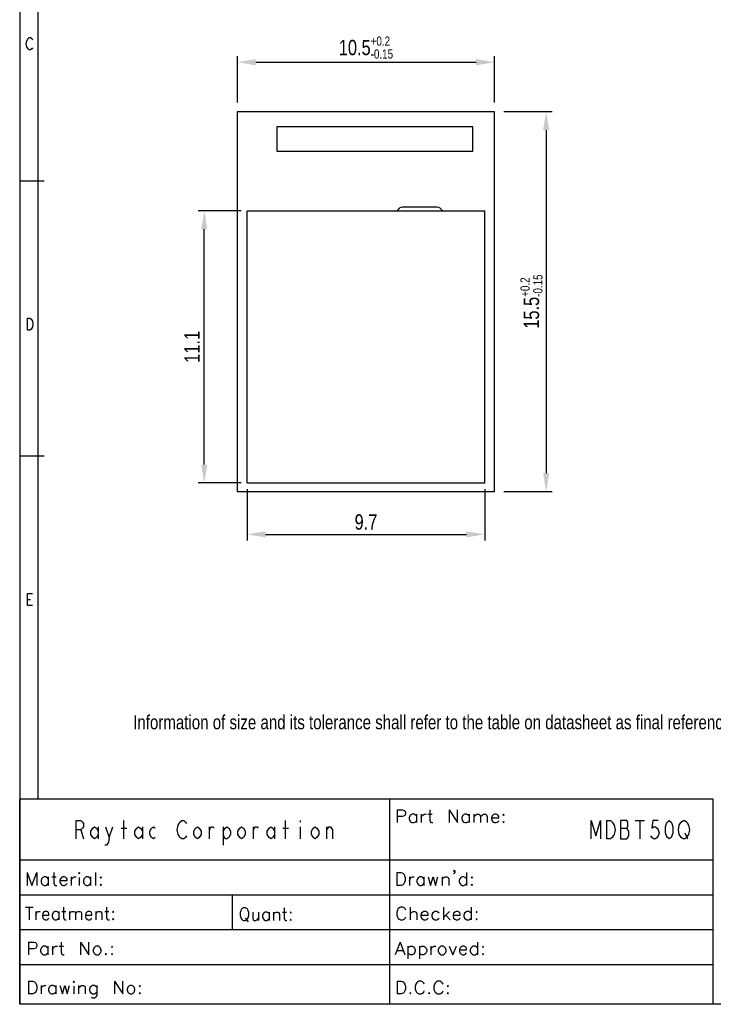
# Model space of a CAD drawing. Extents: x 0 to 189, y 4 to 276.
# Tile 1 of 6: x 0 to 113, y 4 to 164. Entities that reach past the tile are written whole.
import ezdxf

# ---------------------------------------------------------------- set-up
doc = ezdxf.new("R2010")
doc.units = 0
doc.header["$LTSCALE"] = 19.36
doc.header["$PDMODE"] = 3
doc.header["$PDSIZE"] = 8
doc.layers.get('0').update_dxf_attribs({"linetype": 'CONTINUOUS'})
doc.layers.get('Defpoints').update_dxf_attribs({"linetype": 'CONTINUOUS'})
doc.styles.get("Standard").update_dxf_attribs({"font": 'txt', "width": 0.8})
doc.dimstyles.new('DIMSTYLE_1', dxfattribs={"dimtxt": 2.5, "dimasz": 3, "dimexe": 1, "dimexo": 1.5, "dimgap": 0.65, "dimtad": 1, "dimlfac": 0.25, "dimdsep": 46, "dimtxsty": 'Standard', "dimblk": '_ARROW_FILLED', "dimcen": 0.09, "dimadec": 0, "dimazin": 0, "dimtol": 1, "dimtp": 0.2, "dimtm": 0.15, "dimtfac": 0.6, "dimtofl": 0, "dimtmove": 0, "dimatfit": 3, "dimldrblk": '_ARROW_FILLED', "dimfxl": 0, "dimtolj": 1, "dimarcsym": 0})
doc.dimstyles.new('DIMSTYLE_2', dxfattribs={"dimtxt": 2.5, "dimasz": 3, "dimexe": 1, "dimexo": 1, "dimgap": 0.75, "dimtad": 1, "dimlfac": 0.25, "dimdsep": 46, "dimtxsty": 'Standard', "dimblk": '_FILLED', "dimcen": 0.09, "dimazin": 2, "dimtp": 0.2, "dimtm": 0.15, "dimtfac": 0.6, "dimtofl": 0, "dimtmove": 0, "dimatfit": 3, "dimldrblk": '_FILLED', "dimfxl": 0, "dimtolj": 1, "dimarcsym": 0})

# ---------------------------------------------------------------- blocks, each defined once
blk = doc.blocks.new('_FILLED')
at = {"color": 0, "linetype": 'ByBlock'}
blk.add_solid([(0, 0), (-1, 0.167), (-1, -0.167)], dxfattribs=at)
blk = doc.blocks.new('*D2')
at = {"color": 0, "lineweight": -2}
for p, q in [((36.15, 133.17), (29.15, 133.17)), ((30.15, 91.77), (30.15, 130.17)), ((36.15, 88.77), (29.15, 88.77))]:
    blk.add_line(p, q, dxfattribs=at)
at = {"layer": 'Defpoints', "color": 0}
for p in [(30.15, 133.17), (37.15, 133.17), (37.15, 88.77)]:
    blk.add_point(p, dxfattribs=at)
at = {"color": 0, "lineweight": -2, "xscale": 3, "yscale": 3, "zscale": 3}
for p, rotation in [((30.15, 133.17), 90), ((30.15, 88.77), 270)]:
    blk.add_blockref('_FILLED', p, dxfattribs=dict(at, rotation=rotation))
at = {"color": 0, "insert": (28.15, 110.97), "char_height": 2.5, "attachment_point": 5, "rotation": 90}
blk.add_mtext('\\A1;11.1', dxfattribs=at)
blk = doc.blocks.new('*D3')
at = {"color": 0, "lineweight": -2}
for p, q in [((37.15, 87.77), (37.15, 79.37)), ((75.95, 87.77), (75.95, 79.37)), ((40.15, 80.37), (72.95, 80.37))]:
    blk.add_line(p, q, dxfattribs=at)
at = {"layer": 'Defpoints', "color": 0}
for p in [(37.15, 88.77), (75.95, 88.77), (75.95, 80.37)]:
    blk.add_point(p, dxfattribs=at)
at = {"color": 0, "lineweight": -2, "xscale": 3, "yscale": 3, "zscale": 3, "rotation": 180}
blk.add_blockref('_FILLED', (37.15, 80.37), dxfattribs=at)
at = {"color": 0, "lineweight": -2, "xscale": 3, "yscale": 3, "zscale": 3}
blk.add_blockref('_FILLED', (75.95, 80.37), dxfattribs=at)
at = {"color": 0, "insert": (56.55, 82.37), "char_height": 2.5, "attachment_point": 5}
blk.add_mtext('\\A1;9.7', dxfattribs=at)
blk = doc.blocks.new('_ARROW_FILLED')
at = {"color": 0, "linetype": 'ByBlock'}
blk.add_solid([(0, 0), (-1, 0.167), (-1, -0.167)], dxfattribs=at)
blk = doc.blocks.new('*D5')
at = {"color": 0, "lineweight": -2}
for p, q in [((35.55, 150.87), (35.55, 158.44)), ((77.55, 150.87), (77.55, 158.44)), ((38.55, 157.44), (74.55, 157.44))]:
    blk.add_line(p, q, dxfattribs=at)
at = {"layer": 'Defpoints', "color": 0}
for p in [(77.55, 157.44), (35.55, 149.37), (77.55, 149.37)]:
    blk.add_point(p, dxfattribs=at)
at = {"color": 0, "lineweight": -2, "xscale": 3, "yscale": 3, "zscale": 3, "rotation": 180}
blk.add_blockref('_ARROW_FILLED', (35.55, 157.44), dxfattribs=at)
at = {"color": 0, "lineweight": -2, "xscale": 3, "yscale": 3, "zscale": 3}
blk.add_blockref('_ARROW_FILLED', (77.55, 157.44), dxfattribs=at)
at = {"color": 0, "insert": (56.55, 159.84), "char_height": 2.5, "attachment_point": 5}
blk.add_mtext('\\A1;10.5{\\H0.6x;\\S+0.2^ -0.15;}', dxfattribs=at)
blk = doc.blocks.new('*D8')
at = {"color": 0, "lineweight": -2}
for p, q in [((79.05, 149.37), (86.98, 149.37)), ((85.98, 146.37), (85.98, 90.37)), ((79.05, 87.37), (86.98, 87.37))]:
    blk.add_line(p, q, dxfattribs=at)
at = {"layer": 'Defpoints', "color": 0}
for p in [(77.55, 149.37), (77.55, 87.37), (85.98, 87.37)]:
    blk.add_point(p, dxfattribs=at)
at = {"color": 0, "lineweight": -2, "xscale": 3, "yscale": 3, "zscale": 3}
for p, rotation in [((85.98, 149.37), 90), ((85.98, 87.37), 270)]:
    blk.add_blockref('_ARROW_FILLED', p, dxfattribs=dict(at, rotation=rotation))
at = {"color": 0, "insert": (83.58, 118.37), "char_height": 2.5, "attachment_point": 5, "rotation": 90}
blk.add_mtext('\\A1;15.5{\\H0.6x;\\S+0.2^ -0.15;}', dxfattribs=at)

msp = doc.modelspace()

# ---------------------------------------------------------------- linework, layer by layer
at = {"color": 0, "linetype": 'Continuous'}
for p, q in [((0, 275.551), (0, 3.653)), ((2.977, 272.574), (2.977, 37.144)), ((1.082, 160.463), (1.181, 160.957)), ((1.181, 160.957), (1.378, 161.287)), ((1.378, 161.287), (1.576, 161.452)), ((1.576, 161.452), (1.774, 161.452)), ((1.774, 161.452), (1.971, 161.287)), ((1.971, 161.287), (2.07, 161.122)), ((1.181, 159.969), (1.082, 160.463)), ((1.378, 159.639), (1.181, 159.969)), ((1.576, 159.474), (1.378, 159.639)), ((1.774, 159.474), (1.576, 159.474)), ((1.971, 159.639), (1.774, 159.474)), ((2.07, 159.804), (1.971, 159.639)), ((35.545, 149.369), (35.545, 87.369)), ((77.545, 149.369), (35.545, 149.369)), ((77.545, 87.369), (77.545, 149.369)), ((42.018, 146.902), (42.018, 142.902)), ((74.018, 146.902), (42.018, 146.902)), ((74.018, 142.902), (74.018, 146.902)), ((42.018, 142.902), (74.018, 142.902)), ((3.977, 138.012), (0, 138.012)), ((68.145, 133.769), (62.545, 133.769)), ((1.279, 113.699), (1.279, 115.676)), ((1.279, 115.676), (1.675, 115.676)), ((1.675, 115.676), (1.873, 115.511)), ((1.873, 115.511), (2.07, 115.182)), ((2.07, 114.193), (1.873, 113.864)), ((2.07, 115.182), (2.169, 114.688)), ((2.169, 114.688), (2.07, 114.193)), ((1.675, 113.699), (1.279, 113.699)), ((1.873, 113.864), (1.675, 113.699)), ((3.977, 93.158), (0, 93.158)), ((35.545, 87.369), (77.545, 87.369)), ((1.279, 68.749), (1.279, 70.726)), ((1.279, 70.726), (2.07, 70.726)), ((1.279, 69.737), (1.774, 69.737)), ((2.07, 68.749), (1.279, 68.749)), ((113.282, 37.133), (0.002, 37.133)), ((0.002, 3.653), (0.002, 37.133)), ((60.462, 3.653), (60.462, 37.133)), ((113.282, 3.653), (113.282, 37.133)), ((61.633, 35.388), (62.523, 35.388)), ((61.633, 35.388), (61.633, 33.311)), ((62.523, 35.388), (62.819, 35.288)), ((66.969, 35.388), (66.969, 33.707)), ((70.132, 35.388), (71.515, 33.311)), ((70.132, 35.388), (70.132, 33.311)), ((71.515, 33.311), (71.515, 35.388)), ((62.523, 34.298), (61.633, 34.298)), ((62.819, 34.398), (62.523, 34.298)), ((62.819, 35.288), (62.916, 35.189)), ((62.916, 34.497), (62.819, 34.398)), ((62.916, 35.189), (63.016, 34.992)), ((63.016, 34.694), (62.916, 34.497)), ((63.016, 34.992), (63.016, 34.694)), ((63.707, 34.398), (63.61, 34.102)), ((63.61, 34.102), (63.61, 33.903)), ((63.61, 33.903), (63.707, 33.607)), ((63.906, 34.597), (63.707, 34.398)), ((64.102, 34.694), (63.906, 34.597)), ((64.401, 34.694), (64.102, 34.694)), ((64.597, 34.597), (64.401, 34.694)), ((64.796, 34.398), (64.597, 34.597)), ((64.796, 34.694), (64.796, 33.311)), ((65.587, 34.694), (65.587, 33.311)), ((65.587, 34.102), (65.684, 34.398)), ((65.684, 34.398), (65.883, 34.597)), ((65.883, 34.597), (66.079, 34.694)), ((66.079, 34.694), (66.375, 34.694)), ((66.673, 34.694), (67.365, 34.694)), ((72.305, 34.398), (72.206, 34.102)), ((72.206, 34.102), (72.206, 33.903)), ((72.206, 33.903), (72.305, 33.607)), ((72.502, 34.597), (72.305, 34.398)), ((72.701, 34.694), (72.502, 34.597)), ((72.997, 34.694), (72.701, 34.694)), ((73.196, 34.597), (72.997, 34.694)), ((73.392, 34.398), (73.196, 34.597)), ((73.392, 34.694), (73.392, 33.311)), ((74.183, 34.694), (74.183, 33.311)), ((74.183, 34.298), (74.479, 34.597)), ((74.479, 34.597), (74.678, 34.694)), ((74.678, 34.694), (74.974, 34.694)), ((74.974, 34.694), (75.17, 34.597)), ((75.17, 34.597), (75.269, 34.298)), ((75.269, 34.298), (75.565, 34.597)), ((75.269, 34.298), (75.269, 33.311)), ((75.565, 34.597), (75.764, 34.694)), ((75.764, 34.694), (76.06, 34.694)), ((76.06, 34.694), (76.259, 34.597)), ((76.259, 34.597), (76.356, 34.298)), ((76.356, 34.298), (76.356, 33.311)), ((77.147, 34.398), (77.05, 34.102)), ((77.05, 34.102), (78.233, 34.102)), ((77.05, 34.102), (77.05, 33.903)), ((77.05, 33.903), (77.147, 33.607)), ((77.346, 34.597), (77.147, 34.398)), ((77.542, 34.694), (77.346, 34.597)), ((77.838, 34.694), (77.542, 34.694)), ((78.037, 34.597), (77.838, 34.694)), ((78.136, 34.497), (78.037, 34.597)), ((78.233, 34.298), (78.136, 34.497)), ((78.233, 34.102), (78.233, 34.298)), ((79.024, 34.694), (78.927, 34.597)), ((78.927, 34.597), (79.024, 34.497)), ((79.124, 34.597), (79.024, 34.694)), ((79.024, 34.497), (79.124, 34.597)), ((9.232, 30.648), (9.232, 33.648)), ((9.232, 33.648), (9.982, 33.648)), ((9.982, 32.148), (9.232, 32.148)), ((9.982, 33.648), (10.282, 33.398)), ((10.282, 32.398), (9.982, 32.148)), ((9.982, 32.148), (10.432, 30.648)), ((10.282, 33.398), (10.432, 33.148)), ((10.432, 32.648), (10.282, 32.398)), ((10.432, 33.148), (10.432, 32.648)), ((11.632, 31.898), (11.932, 32.398)), ((11.932, 32.398), (12.232, 32.648)), ((12.232, 32.648), (12.532, 32.398)), ((12.532, 32.398), (12.832, 31.898)), ((12.832, 32.648), (12.832, 30.648)), ((14.032, 32.648), (14.632, 30.898)), ((14.632, 30.898), (15.232, 32.648)), ((16.582, 32.398), (17.482, 32.398)), ((17.032, 30.648), (17.032, 33.648)), ((18.832, 31.898), (19.132, 32.398)), ((19.132, 32.398), (19.432, 32.648)), ((19.432, 32.648), (19.732, 32.398)), ((19.732, 32.398), (20.032, 31.898)), ((20.032, 32.648), (20.032, 30.648)), ((21.232, 31.898), (21.532, 32.398)), ((21.532, 32.398), (21.832, 32.648)), ((21.832, 32.648), (22.132, 32.398)), ((25.732, 32.148), (25.882, 32.898)), ((25.882, 31.398), (25.732, 32.148)), ((25.882, 32.898), (26.032, 33.148)), ((26.032, 33.148), (26.182, 33.398)), ((26.182, 33.398), (26.482, 33.648)), ((26.482, 33.648), (26.782, 33.648)), ((26.782, 33.648), (27.082, 33.398)), ((27.082, 33.398), (27.232, 33.148)), ((28.432, 31.898), (28.732, 32.398)), ((28.732, 32.398), (29.032, 32.648)), ((29.032, 32.648), (29.332, 32.398)), ((29.332, 32.398), (29.632, 31.898)), ((30.982, 30.648), (30.982, 32.648)), ((30.982, 32.148), (31.282, 32.648)), ((31.282, 32.648), (31.582, 32.648)), ((31.582, 32.648), (31.732, 32.398)), ((33.232, 32.648), (33.232, 29.648)), ((33.232, 31.898), (33.532, 32.398)), ((33.532, 32.398), (33.832, 32.648)), ((33.832, 32.648), (34.132, 32.398)), ((34.132, 32.398), (34.432, 31.898)), ((35.632, 31.898), (35.932, 32.398)), ((35.932, 32.398), (36.232, 32.648)), ((36.232, 32.648), (36.532, 32.398)), ((36.532, 32.398), (36.832, 31.898)), ((38.182, 30.648), (38.182, 32.648)), ((38.182, 32.148), (38.482, 32.648)), ((38.482, 32.648), (38.782, 32.648)), ((38.782, 32.648), (38.932, 32.398)), ((40.432, 31.898), (40.732, 32.398)), ((40.732, 32.398), (41.032, 32.648)), ((41.032, 32.648), (41.332, 32.398)), ((41.332, 32.398), (41.632, 31.898)), ((41.632, 32.648), (41.632, 30.648)), ((42.982, 32.398), (43.882, 32.398)), ((43.432, 30.648), (43.432, 33.648)), ((45.832, 33.648), (45.832, 33.398)), ((45.832, 32.648), (45.832, 30.648)), ((47.632, 31.898), (47.932, 32.398)), ((47.932, 32.398), (48.232, 32.648)), ((48.232, 32.648), (48.532, 32.398)), ((48.532, 32.398), (48.832, 31.898)), ((50.182, 30.648), (50.182, 32.648)), ((50.182, 32.148), (50.482, 32.648)), ((50.482, 32.648), (50.782, 32.648)), ((50.782, 32.648), (51.082, 32.148)), ((51.082, 32.148), (51.082, 30.648)), ((63.707, 33.607), (63.906, 33.411)), ((63.906, 33.411), (64.102, 33.311)), ((64.102, 33.311), (64.401, 33.311)), ((64.401, 33.311), (64.597, 33.411)), ((64.597, 33.411), (64.796, 33.607)), ((66.969, 33.707), (67.069, 33.411)), ((67.069, 33.411), (67.265, 33.311)), ((67.265, 33.311), (67.464, 33.311)), ((72.305, 33.607), (72.502, 33.411)), ((72.502, 33.411), (72.701, 33.311)), ((72.701, 33.311), (72.997, 33.311)), ((72.997, 33.311), (73.196, 33.411)), ((73.196, 33.411), (73.392, 33.607)), ((77.147, 33.607), (77.346, 33.411)), ((77.346, 33.411), (77.542, 33.311)), ((77.542, 33.311), (77.838, 33.311)), ((77.838, 33.311), (78.037, 33.411)), ((78.037, 33.411), (78.233, 33.607)), ((79.024, 33.508), (78.927, 33.411)), ((78.927, 33.411), (79.024, 33.311)), ((79.124, 33.411), (79.024, 33.508)), ((79.024, 33.311), (79.124, 33.411)), ((93.332, 30.648), (93.332, 33.648)), ((93.332, 33.648), (94.082, 31.148)), ((94.082, 31.148), (94.832, 33.648)), ((94.832, 33.648), (94.832, 30.648)), ((95.882, 33.648), (96.482, 33.648)), ((95.882, 30.648), (95.882, 33.648)), ((96.482, 33.648), (96.782, 33.398)), ((96.782, 33.398), (96.932, 33.148)), ((96.932, 33.148), (97.082, 32.898)), ((97.082, 32.898), (97.232, 32.148)), ((97.232, 32.148), (97.082, 31.398)), ((98.132, 33.648), (98.132, 30.648)), ((99.182, 33.648), (98.132, 33.648)), ((98.132, 32.398), (99.182, 32.398)), ((99.332, 33.398), (99.182, 33.648)), ((99.182, 32.398), (99.332, 32.648)), ((99.332, 32.148), (99.182, 32.398)), ((99.332, 32.648), (99.332, 33.398)), ((99.482, 31.898), (99.332, 32.148)), ((100.532, 33.648), (102.032, 33.648)), ((101.282, 33.648), (101.282, 30.648)), ((103.382, 33.648), (103.232, 32.398)), ((103.232, 32.398), (103.532, 32.648)), ((104.282, 33.648), (103.382, 33.648)), ((103.532, 32.648), (103.832, 32.648)), ((103.832, 32.648), (104.132, 32.398)), ((104.132, 32.398), (104.282, 32.148)), ((104.282, 32.148), (104.432, 31.648)), ((105.482, 32.648), (105.632, 33.148)), ((105.482, 31.648), (105.482, 32.648)), ((105.632, 33.148), (105.782, 33.398)), ((105.782, 33.398), (106.082, 33.648)), ((106.082, 33.648), (106.382, 33.398)), ((106.382, 33.398), (106.532, 33.148)), ((106.532, 33.148), (106.682, 32.648)), ((106.682, 32.648), (106.682, 31.648)), ((107.582, 32.148), (107.732, 32.898)), ((107.732, 31.398), (107.582, 32.148)), ((107.732, 32.898), (107.882, 33.148)), ((107.882, 33.148), (108.032, 33.398)), ((108.032, 33.398), (108.332, 33.648)), ((108.332, 33.648), (108.632, 33.648)), ((108.632, 33.648), (108.932, 33.398)), ((108.932, 33.398), (109.082, 33.148)), ((109.082, 33.148), (109.232, 32.898)), ((109.232, 32.898), (109.382, 32.148)), ((109.382, 32.148), (109.232, 31.398)), ((11.632, 31.398), (11.632, 31.898)), ((11.932, 30.898), (11.632, 31.398)), ((12.232, 30.648), (11.932, 30.898)), ((12.532, 30.898), (12.232, 30.648)), ((12.832, 31.398), (12.532, 30.898)), ((14.632, 30.898), (14.482, 30.148)), ((18.832, 31.398), (18.832, 31.898)), ((19.132, 30.898), (18.832, 31.398)), ((19.432, 30.648), (19.132, 30.898)), ((19.732, 30.898), (19.432, 30.648)), ((20.032, 31.398), (19.732, 30.898)), ((21.232, 31.398), (21.232, 31.898)), ((21.532, 30.898), (21.232, 31.398)), ((21.832, 30.648), (21.532, 30.898)), ((22.132, 30.898), (21.832, 30.648)), ((26.032, 31.148), (25.882, 31.398)), ((26.182, 30.898), (26.032, 31.148)), ((26.482, 30.648), (26.182, 30.898)), ((26.782, 30.648), (26.482, 30.648)), ((27.082, 30.898), (26.782, 30.648)), ((27.232, 31.148), (27.082, 30.898)), ((28.432, 31.398), (28.432, 31.898)), ((28.732, 30.898), (28.432, 31.398)), ((29.032, 30.648), (28.732, 30.898)), ((29.332, 30.898), (29.032, 30.648)), ((29.632, 31.398), (29.332, 30.898)), ((29.632, 31.898), (29.632, 31.398)), ((33.532, 30.648), (33.232, 31.398)), ((33.832, 30.648), (33.532, 30.648)), ((34.132, 30.898), (33.832, 30.648)), ((34.432, 31.398), (34.132, 30.898)), ((34.432, 31.898), (34.432, 31.398)), ((35.632, 31.398), (35.632, 31.898)), ((35.932, 30.898), (35.632, 31.398)), ((36.232, 30.648), (35.932, 30.898)), ((36.532, 30.898), (36.232, 30.648)), ((36.832, 31.398), (36.532, 30.898)), ((36.832, 31.898), (36.832, 31.398)), ((40.432, 31.398), (40.432, 31.898)), ((40.732, 30.898), (40.432, 31.398)), ((41.032, 30.648), (40.732, 30.898)), ((41.332, 30.898), (41.032, 30.648)), ((41.632, 31.398), (41.332, 30.898)), ((47.632, 31.398), (47.632, 31.898)), ((47.932, 30.898), (47.632, 31.398)), ((48.232, 30.648), (47.932, 30.898)), ((48.532, 30.898), (48.232, 30.648)), ((48.832, 31.398), (48.532, 30.898)), ((48.832, 31.898), (48.832, 31.398)), ((96.482, 30.648), (95.882, 30.648)), ((96.782, 30.898), (96.482, 30.648)), ((96.932, 31.148), (96.782, 30.898)), ((97.082, 31.398), (96.932, 31.148)), ((98.132, 30.648), (99.182, 30.648)), ((99.182, 30.648), (99.332, 30.898)), ((99.332, 30.898), (99.482, 31.148)), ((99.482, 31.148), (99.482, 31.898)), ((103.232, 30.898), (103.082, 31.148)), ((103.532, 30.648), (103.232, 30.898)), ((103.832, 30.648), (103.532, 30.648)), ((104.132, 30.898), (103.832, 30.648)), ((104.282, 31.148), (104.132, 30.898)), ((104.432, 31.648), (104.282, 31.148)), ((105.632, 31.148), (105.482, 31.648)), ((105.782, 30.898), (105.632, 31.148)), ((106.082, 30.648), (105.782, 30.898)), ((106.382, 30.898), (106.082, 30.648)), ((106.532, 31.148), (106.382, 30.898)), ((106.682, 31.648), (106.532, 31.148)), ((107.882, 31.148), (107.732, 31.398)), ((108.032, 30.898), (107.882, 31.148)), ((108.332, 30.648), (108.032, 30.898)), ((108.632, 30.648), (108.332, 30.648)), ((108.632, 31.648), (109.082, 30.648)), ((108.932, 30.898), (108.632, 30.648)), ((109.082, 31.148), (108.932, 30.898)), ((109.232, 31.398), (109.082, 31.148)), ((14.182, 29.648), (13.882, 29.648)), ((14.482, 30.148), (14.182, 29.648)), ((113.282, 27.163), (0.002, 27.163)), ((1.209, 25.147), (2.001, 23.066)), ((1.209, 25.147), (1.209, 23.066)), ((2.001, 23.066), (2.793, 25.147)), ((2.793, 25.147), (2.793, 23.066)), ((3.585, 24.153), (3.485, 23.858)), ((3.78, 24.354), (3.585, 24.153)), ((3.981, 24.455), (3.78, 24.354)), ((4.277, 24.455), (3.981, 24.455)), ((4.472, 24.354), (4.277, 24.455)), ((4.673, 24.153), (4.472, 24.354)), ((4.673, 24.455), (4.673, 23.066)), ((5.264, 24.455), (5.955, 24.455)), ((5.559, 25.147), (5.559, 23.462)), ((6.647, 24.153), (6.546, 23.858)), ((6.842, 24.354), (6.647, 24.153)), ((7.043, 24.455), (6.842, 24.354)), ((7.338, 24.455), (7.043, 24.455)), ((7.533, 24.354), (7.338, 24.455)), ((7.634, 24.254), (7.533, 24.354)), ((7.734, 24.059), (7.634, 24.254)), ((8.426, 24.455), (8.426, 23.066)), ((8.426, 23.858), (8.526, 24.153)), ((8.526, 24.153), (8.721, 24.354)), ((8.721, 24.354), (8.923, 24.455)), ((8.923, 24.455), (9.218, 24.455)), ((9.708, 25.147), (9.614, 25.046)), ((9.614, 25.046), (9.708, 24.945)), ((9.809, 25.046), (9.708, 25.147)), ((9.708, 24.945), (9.809, 25.046)), ((9.708, 24.354), (9.708, 23.066)), ((10.5, 24.153), (10.4, 23.858)), ((10.695, 24.354), (10.5, 24.153)), ((10.897, 24.455), (10.695, 24.354)), ((11.192, 24.455), (10.897, 24.455)), ((11.387, 24.354), (11.192, 24.455)), ((11.588, 24.153), (11.387, 24.354)), ((11.588, 24.455), (11.588, 23.066)), ((12.38, 25.147), (12.38, 23.066)), ((13.267, 24.455), (13.166, 24.354)), ((13.166, 24.354), (13.267, 24.254)), ((13.367, 24.354), (13.267, 24.455)), ((13.267, 24.254), (13.367, 24.354)), ((61.585, 25.143), (62.276, 25.143)), ((61.585, 25.143), (61.585, 23.067)), ((62.276, 25.143), (62.572, 25.043)), ((62.572, 25.043), (62.771, 24.847)), ((62.771, 24.847), (62.87, 24.648)), ((62.87, 24.648), (62.967, 24.352)), ((62.967, 24.352), (62.967, 23.857)), ((63.658, 24.452), (63.658, 23.067)), ((63.658, 23.857), (63.758, 24.153)), ((63.758, 24.153), (63.957, 24.352)), ((63.957, 24.352), (64.153, 24.452)), ((64.153, 24.452), (64.449, 24.452)), ((64.944, 24.153), (64.844, 23.857)), ((65.143, 24.352), (64.944, 24.153)), ((65.339, 24.452), (65.143, 24.352)), ((65.635, 24.452), (65.339, 24.452)), ((65.834, 24.352), (65.635, 24.452)), ((66.031, 24.153), (65.834, 24.352)), ((66.031, 24.452), (66.031, 23.067)), ((66.722, 24.452), (67.117, 23.067)), ((67.117, 23.067), (67.513, 24.452)), ((67.513, 24.452), (67.908, 23.067)), ((67.908, 23.067), (68.303, 24.452)), ((68.997, 24.452), (68.997, 23.067)), ((68.997, 24.056), (69.293, 24.352)), ((69.293, 24.352), (69.489, 24.452)), ((69.489, 24.452), (69.785, 24.452)), ((69.785, 24.452), (69.984, 24.352)), ((69.984, 24.352), (70.084, 24.056)), ((70.875, 25.439), (70.971, 25.538)), ((70.971, 25.342), (70.875, 25.439)), ((70.971, 25.043), (70.875, 24.944)), ((70.971, 25.538), (71.071, 25.439)), ((71.071, 25.439), (70.971, 25.342)), ((71.071, 25.242), (70.971, 25.043)), ((71.071, 25.439), (71.071, 25.242)), ((71.862, 24.153), (71.762, 23.857)), ((72.061, 24.352), (71.862, 24.153)), ((72.257, 24.452), (72.061, 24.352)), ((72.553, 24.452), (72.257, 24.452)), ((72.752, 24.352), (72.553, 24.452)), ((72.948, 24.153), (72.752, 24.352)), ((72.948, 25.143), (72.948, 23.067)), ((73.838, 24.452), (73.739, 24.352)), ((73.739, 24.352), (73.838, 24.253)), ((73.938, 24.352), (73.838, 24.452)), ((73.838, 24.253), (73.938, 24.352)), ((3.485, 23.858), (3.485, 23.663)), ((3.485, 23.663), (3.585, 23.367)), ((3.585, 23.367), (3.78, 23.166)), ((3.78, 23.166), (3.981, 23.066)), ((3.981, 23.066), (4.277, 23.066)), ((4.277, 23.066), (4.472, 23.166)), ((4.472, 23.166), (4.673, 23.367)), ((5.559, 23.462), (5.66, 23.166)), ((5.66, 23.166), (5.855, 23.066)), ((5.855, 23.066), (6.056, 23.066)), ((6.546, 23.858), (7.734, 23.858)), ((6.546, 23.858), (6.546, 23.663)), ((6.546, 23.663), (6.647, 23.367)), ((6.647, 23.367), (6.842, 23.166)), ((6.842, 23.166), (7.043, 23.066)), ((7.043, 23.066), (7.338, 23.066)), ((7.338, 23.066), (7.533, 23.166)), ((7.533, 23.166), (7.734, 23.367)), ((7.734, 23.858), (7.734, 24.059)), ((10.4, 23.858), (10.4, 23.663)), ((10.4, 23.663), (10.5, 23.367)), ((10.5, 23.367), (10.695, 23.166)), ((10.695, 23.166), (10.897, 23.066)), ((10.897, 23.066), (11.192, 23.066)), ((11.192, 23.066), (11.387, 23.166)), ((11.387, 23.166), (11.588, 23.367)), ((13.267, 23.267), (13.166, 23.166)), ((13.166, 23.166), (13.267, 23.066)), ((13.367, 23.166), (13.267, 23.267)), ((13.267, 23.066), (13.367, 23.166)), ((62.276, 23.067), (61.585, 23.067)), ((62.572, 23.166), (62.276, 23.067)), ((62.771, 23.362), (62.572, 23.166)), ((62.87, 23.561), (62.771, 23.362)), ((62.967, 23.857), (62.87, 23.561)), ((64.844, 23.857), (64.844, 23.661)), ((64.844, 23.661), (64.944, 23.362)), ((64.944, 23.362), (65.143, 23.166)), ((65.143, 23.166), (65.339, 23.067)), ((65.339, 23.067), (65.635, 23.067)), ((65.635, 23.067), (65.834, 23.166)), ((65.834, 23.166), (66.031, 23.362)), ((70.084, 24.056), (70.084, 23.067)), ((71.762, 23.857), (71.762, 23.661)), ((71.762, 23.661), (71.862, 23.362)), ((71.862, 23.362), (72.061, 23.166)), ((72.061, 23.166), (72.257, 23.067)), ((72.257, 23.067), (72.553, 23.067)), ((72.553, 23.067), (72.752, 23.166)), ((72.752, 23.166), (72.948, 23.362)), ((73.838, 23.266), (73.739, 23.166)), ((73.739, 23.166), (73.838, 23.067)), ((73.938, 23.166), (73.838, 23.266)), ((73.838, 23.067), (73.938, 23.166)), ((113.282, 21.483), (0.002, 21.483)), ((34.732, 15.803), (34.732, 21.483)), ((113.282, 21.491), (69.463, 21.491)), ((0.945, 19.514), (2.19, 19.514)), ((1.568, 19.514), (1.568, 17.433)), ((7.175, 19.514), (7.175, 17.829)), ((14.197, 19.514), (14.197, 17.829)), ((36.359, 19.315), (36.182, 19.116)), ((36.539, 19.414), (36.359, 19.315)), ((36.894, 19.414), (36.539, 19.414)), ((37.072, 19.315), (36.894, 19.414)), ((37.249, 19.116), (37.072, 19.315)), ((43.209, 19.414), (43.209, 17.733)), ((61.98, 19.411), (61.781, 19.215)), ((62.176, 19.511), (61.98, 19.411)), ((62.572, 19.511), (62.176, 19.511)), ((62.768, 19.411), (62.572, 19.511)), ((62.967, 19.215), (62.768, 19.411)), ((63.758, 19.511), (63.758, 17.435)), ((69.194, 19.511), (69.194, 17.435)), ((73.739, 19.511), (73.739, 17.435)), ((2.637, 18.822), (2.637, 17.433)), ((2.637, 18.225), (2.725, 18.521)), ((2.725, 18.521), (2.907, 18.722)), ((2.907, 18.722), (3.083, 18.822)), ((3.083, 18.822), (3.347, 18.822)), ((3.793, 18.521), (3.705, 18.225)), ((3.705, 18.225), (4.774, 18.225)), ((3.705, 18.225), (3.705, 18.03)), ((3.705, 18.03), (3.793, 17.735)), ((3.969, 18.722), (3.793, 18.521)), ((3.793, 17.735), (3.969, 17.534)), ((4.152, 18.822), (3.969, 18.722)), ((4.416, 18.822), (4.152, 18.822)), ((4.592, 18.722), (4.416, 18.822)), ((4.686, 18.621), (4.592, 18.722)), ((4.592, 17.534), (4.774, 17.735)), ((4.774, 18.426), (4.686, 18.621)), ((4.774, 18.225), (4.774, 18.426)), ((5.396, 18.521), (5.308, 18.225)), ((5.308, 18.225), (5.308, 18.03)), ((5.308, 18.03), (5.396, 17.735)), ((5.572, 18.722), (5.396, 18.521)), ((5.396, 17.735), (5.572, 17.534)), ((5.748, 18.822), (5.572, 18.722)), ((6.019, 18.822), (5.748, 18.822)), ((6.195, 18.722), (6.019, 18.822)), ((6.371, 18.521), (6.195, 18.722)), ((6.195, 17.534), (6.371, 17.735)), ((6.371, 18.822), (6.371, 17.433)), ((6.905, 18.822), (7.527, 18.822)), ((7.175, 17.829), (7.263, 17.534)), ((8.15, 18.822), (8.15, 17.433)), ((8.15, 18.426), (8.42, 18.722)), ((8.42, 18.722), (8.596, 18.822)), ((8.596, 18.822), (8.86, 18.822)), ((8.86, 18.822), (9.043, 18.722)), ((9.043, 18.722), (9.131, 18.426)), ((9.131, 18.426), (9.395, 18.722)), ((9.131, 18.426), (9.131, 17.433)), ((9.395, 18.722), (9.577, 18.822)), ((9.577, 18.822), (9.841, 18.822)), ((9.841, 18.822), (10.017, 18.722)), ((10.017, 18.722), (10.111, 18.426)), ((10.111, 18.426), (10.111, 17.433)), ((10.822, 18.521), (10.734, 18.225)), ((10.734, 18.225), (11.796, 18.225)), ((10.734, 18.225), (10.734, 18.03)), ((10.734, 18.03), (10.822, 17.735)), ((10.998, 18.722), (10.822, 18.521)), ((10.822, 17.735), (10.998, 17.534)), ((11.174, 18.822), (10.998, 18.722)), ((11.444, 18.822), (11.174, 18.822)), ((11.62, 18.722), (11.444, 18.822)), ((11.708, 18.621), (11.62, 18.722)), ((11.62, 17.534), (11.796, 17.735)), ((11.796, 18.426), (11.708, 18.621)), ((11.796, 18.225), (11.796, 18.426)), ((12.418, 18.822), (12.418, 17.433)), ((12.418, 18.426), (12.689, 18.722)), ((12.689, 18.722), (12.865, 18.822)), ((12.865, 18.822), (13.135, 18.822)), ((13.135, 18.822), (13.311, 18.722)), ((13.311, 18.722), (13.399, 18.426)), ((13.399, 18.426), (13.399, 17.433)), ((13.933, 18.822), (14.556, 18.822)), ((14.197, 17.829), (14.286, 17.534)), ((15.266, 18.822), (15.178, 18.722)), ((15.178, 18.722), (15.266, 18.621)), ((15.354, 18.722), (15.266, 18.822)), ((15.266, 18.621), (15.354, 18.722)), ((36.093, 18.919), (36.004, 18.623)), ((36.004, 18.623), (36.004, 18.128)), ((36.004, 18.128), (36.093, 17.83)), ((36.182, 19.116), (36.093, 18.919)), ((36.093, 17.83), (36.182, 17.634)), ((36.805, 17.733), (37.338, 17.139)), ((37.338, 18.919), (37.249, 19.116)), ((37.249, 17.634), (37.338, 17.83)), ((37.427, 18.623), (37.338, 18.919)), ((37.338, 17.83), (37.427, 18.128)), ((37.427, 18.128), (37.427, 18.623)), ((38.051, 18.72), (38.051, 17.733)), ((38.051, 17.733), (38.14, 17.435)), ((38.761, 17.435), (39.027, 17.733)), ((39.027, 18.72), (39.027, 17.338)), ((39.74, 18.424), (39.651, 18.128)), ((39.651, 18.128), (39.651, 17.929)), ((39.651, 17.929), (39.74, 17.634)), ((39.917, 18.623), (39.74, 18.424)), ((40.095, 18.72), (39.917, 18.623)), ((40.361, 18.72), (40.095, 18.72)), ((40.541, 18.623), (40.361, 18.72)), ((40.719, 18.424), (40.541, 18.623)), ((40.719, 18.72), (40.719, 17.338)), ((41.429, 18.72), (41.429, 17.338)), ((41.429, 18.325), (41.695, 18.623)), ((41.695, 18.623), (41.875, 18.72)), ((41.875, 18.72), (42.142, 18.72)), ((42.142, 18.72), (42.319, 18.623)), ((42.319, 18.623), (42.408, 18.325)), ((42.408, 18.325), (42.408, 17.338)), ((42.94, 18.72), (43.564, 18.72)), ((43.209, 17.733), (43.298, 17.435)), ((44.274, 18.72), (44.186, 18.623)), ((44.186, 18.623), (44.274, 18.524)), ((44.363, 18.623), (44.274, 18.72)), ((44.274, 18.524), (44.363, 18.623)), ((61.682, 19.016), (61.585, 18.72)), ((61.585, 18.72), (61.585, 18.225)), ((61.585, 18.225), (61.682, 17.929)), ((61.781, 19.215), (61.682, 19.016)), ((61.682, 17.929), (61.781, 17.73)), ((61.781, 17.73), (61.98, 17.534)), ((62.768, 17.534), (62.967, 17.73)), ((63.067, 19.016), (62.967, 19.215)), ((62.967, 17.73), (63.067, 17.929)), ((63.758, 18.422), (64.054, 18.72)), ((64.054, 18.72), (64.253, 18.817)), ((64.253, 18.817), (64.549, 18.817)), ((64.549, 18.817), (64.745, 18.72)), ((64.745, 18.72), (64.844, 18.422)), ((64.844, 18.422), (64.844, 17.435)), ((65.635, 18.521), (65.536, 18.225)), ((65.536, 18.225), (66.722, 18.225)), ((65.536, 18.225), (65.536, 18.026)), ((65.536, 18.026), (65.635, 17.73)), ((65.832, 18.72), (65.635, 18.521)), ((65.635, 17.73), (65.832, 17.534)), ((66.031, 18.817), (65.832, 18.72)), ((66.326, 18.817), (66.031, 18.817)), ((66.525, 18.72), (66.326, 18.817)), ((66.622, 18.621), (66.525, 18.72)), ((66.525, 17.534), (66.722, 17.73)), ((66.722, 18.422), (66.622, 18.621)), ((66.722, 18.225), (66.722, 18.422)), ((67.413, 18.521), (67.316, 18.225)), ((67.316, 18.225), (67.316, 18.026)), ((67.316, 18.026), (67.413, 17.73)), ((67.612, 18.72), (67.413, 18.521)), ((67.413, 17.73), (67.612, 17.534)), ((67.808, 18.817), (67.612, 18.72)), ((68.104, 18.817), (67.808, 18.817)), ((68.303, 18.72), (68.104, 18.817)), ((68.5, 18.521), (68.303, 18.72)), ((68.303, 17.534), (68.5, 17.73)), ((70.181, 18.817), (69.194, 17.83)), ((69.589, 18.225), (70.28, 17.435)), ((70.872, 18.521), (70.775, 18.225)), ((70.775, 18.225), (71.958, 18.225)), ((70.775, 18.225), (70.775, 18.026)), ((70.775, 18.026), (70.872, 17.73)), ((71.071, 18.72), (70.872, 18.521)), ((70.872, 17.73), (71.071, 17.534)), ((71.267, 18.817), (71.071, 18.72)), ((71.563, 18.817), (71.267, 18.817)), ((71.762, 18.72), (71.563, 18.817)), ((71.862, 18.621), (71.762, 18.72)), ((71.762, 17.534), (71.958, 17.73)), ((71.958, 18.422), (71.862, 18.621)), ((71.958, 18.225), (71.958, 18.422)), ((72.652, 18.521), (72.553, 18.225)), ((72.553, 18.225), (72.553, 18.026)), ((72.553, 18.026), (72.652, 17.73)), ((72.849, 18.72), (72.652, 18.521)), ((72.652, 17.73), (72.849, 17.534)), ((73.048, 18.817), (72.849, 18.72)), ((73.344, 18.817), (73.048, 18.817)), ((73.54, 18.72), (73.344, 18.817)), ((73.739, 18.521), (73.54, 18.72)), ((73.54, 17.534), (73.739, 17.73)), ((74.627, 18.817), (74.53, 18.72)), ((74.53, 18.72), (74.627, 18.621)), ((74.726, 18.72), (74.627, 18.817)), ((74.627, 18.621), (74.726, 18.72)), ((3.969, 17.534), (4.152, 17.433)), ((4.152, 17.433), (4.416, 17.433)), ((4.416, 17.433), (4.592, 17.534)), ((5.572, 17.534), (5.748, 17.433)), ((5.748, 17.433), (6.019, 17.433)), ((6.019, 17.433), (6.195, 17.534)), ((7.263, 17.534), (7.439, 17.433)), ((7.439, 17.433), (7.615, 17.433)), ((10.998, 17.534), (11.174, 17.433)), ((11.174, 17.433), (11.444, 17.433)), ((11.444, 17.433), (11.62, 17.534)), ((14.286, 17.534), (14.468, 17.433)), ((14.468, 17.433), (14.644, 17.433)), ((15.266, 17.634), (15.178, 17.534)), ((15.178, 17.534), (15.266, 17.433)), ((15.354, 17.534), (15.266, 17.634)), ((15.266, 17.433), (15.354, 17.534)), ((36.182, 17.634), (36.359, 17.435)), ((36.359, 17.435), (36.539, 17.338)), ((36.539, 17.338), (36.894, 17.338)), ((36.894, 17.338), (37.072, 17.435)), ((37.072, 17.435), (37.249, 17.634)), ((38.14, 17.435), (38.317, 17.338)), ((38.317, 17.338), (38.583, 17.338)), ((38.583, 17.338), (38.761, 17.435)), ((39.74, 17.634), (39.917, 17.435)), ((39.917, 17.435), (40.095, 17.338)), ((40.095, 17.338), (40.361, 17.338)), ((40.361, 17.338), (40.541, 17.435)), ((40.541, 17.435), (40.719, 17.634)), ((43.298, 17.435), (43.476, 17.338)), ((43.476, 17.338), (43.653, 17.338)), ((44.274, 17.534), (44.186, 17.435)), ((44.186, 17.435), (44.274, 17.338)), ((44.363, 17.435), (44.274, 17.534)), ((44.274, 17.338), (44.363, 17.435)), ((61.98, 17.534), (62.176, 17.435)), ((62.176, 17.435), (62.572, 17.435)), ((62.572, 17.435), (62.768, 17.534)), ((65.832, 17.534), (66.031, 17.435)), ((66.031, 17.435), (66.326, 17.435)), ((66.326, 17.435), (66.525, 17.534)), ((67.612, 17.534), (67.808, 17.435)), ((67.808, 17.435), (68.104, 17.435)), ((68.104, 17.435), (68.303, 17.534)), ((71.071, 17.534), (71.267, 17.435)), ((71.267, 17.435), (71.563, 17.435)), ((71.563, 17.435), (71.762, 17.534)), ((72.849, 17.534), (73.048, 17.435)), ((73.048, 17.435), (73.344, 17.435)), ((73.344, 17.435), (73.54, 17.534)), ((74.627, 17.631), (74.53, 17.534)), ((74.53, 17.534), (74.627, 17.435)), ((74.726, 17.534), (74.627, 17.631)), ((74.627, 17.435), (74.726, 17.534)), ((113.282, 15.803), (0.002, 15.803)), ((1.436, 13.818), (2.322, 13.818)), ((1.436, 13.818), (1.436, 11.744)), ((2.322, 13.818), (2.618, 13.724)), ((2.618, 13.724), (2.718, 13.623)), ((2.718, 12.932), (2.618, 12.831)), ((2.718, 13.623), (2.819, 13.428)), ((2.819, 13.127), (2.718, 12.932)), ((2.819, 13.428), (2.819, 13.127)), ((3.705, 13.032), (3.51, 12.831)), ((3.906, 13.127), (3.705, 13.032)), ((4.202, 13.127), (3.906, 13.127)), ((4.397, 13.032), (4.202, 13.127)), ((4.598, 12.831), (4.397, 13.032)), ((4.598, 13.127), (4.598, 11.744)), ((5.384, 13.127), (5.384, 11.744)), ((5.484, 12.831), (5.679, 13.032)), ((5.679, 13.032), (5.88, 13.127)), ((5.88, 13.127), (6.176, 13.127)), ((6.471, 13.127), (7.163, 13.127)), ((6.767, 13.818), (6.767, 12.14)), ((9.929, 13.818), (11.312, 11.744)), ((9.929, 13.818), (9.929, 11.744)), ((11.312, 11.744), (11.312, 13.818)), ((12.305, 13.032), (12.104, 12.831)), ((12.5, 13.127), (12.305, 13.032)), ((12.796, 13.127), (12.5, 13.127)), ((12.997, 13.032), (12.796, 13.127)), ((13.192, 12.831), (12.997, 13.032)), ((15.071, 13.127), (14.971, 13.032)), ((14.971, 13.032), (15.071, 12.932)), ((15.172, 13.032), (15.071, 13.127)), ((15.071, 12.932), (15.172, 13.032)), ((62.128, 13.82), (61.337, 11.743)), ((62.128, 13.82), (62.916, 11.743)), ((63.411, 13.129), (63.411, 11.052)), ((63.411, 12.83), (63.61, 13.029)), ((63.61, 13.029), (63.806, 13.129)), ((63.806, 13.129), (64.102, 13.129)), ((64.102, 13.129), (64.301, 13.029)), ((64.301, 13.029), (64.498, 12.83)), ((65.288, 13.129), (65.288, 11.052)), ((65.288, 12.83), (65.487, 13.029)), ((65.487, 13.029), (65.684, 13.129)), ((65.684, 13.129), (65.98, 13.129)), ((65.98, 13.129), (66.179, 13.029)), ((66.179, 13.029), (66.375, 12.83)), ((67.166, 13.129), (67.166, 11.743)), ((67.265, 12.83), (67.464, 13.029)), ((67.464, 13.029), (67.661, 13.129)), ((67.661, 13.129), (67.956, 13.129)), ((68.65, 13.029), (68.451, 12.83)), ((68.847, 13.129), (68.65, 13.029)), ((69.142, 13.129), (68.847, 13.129)), ((69.341, 13.029), (69.142, 13.129)), ((69.538, 12.83), (69.341, 13.029)), ((70.132, 13.129), (70.724, 11.743)), ((70.724, 11.743), (71.318, 13.129)), ((72.106, 13.029), (71.91, 12.83)), ((72.305, 13.129), (72.106, 13.029)), ((72.601, 13.129), (72.305, 13.129)), ((72.8, 13.029), (72.601, 13.129)), ((72.897, 12.93), (72.8, 13.029)), ((72.997, 12.733), (72.897, 12.93)), ((73.887, 13.029), (73.688, 12.83)), ((74.083, 13.129), (73.887, 13.029)), ((74.382, 13.129), (74.083, 13.129)), ((74.578, 13.029), (74.382, 13.129)), ((74.774, 12.83), (74.578, 13.029)), ((74.774, 13.82), (74.774, 11.743)), ((75.665, 13.129), (75.565, 13.029)), ((75.565, 13.029), (75.665, 12.93)), ((75.764, 13.029), (75.665, 13.129)), ((75.665, 12.93), (75.764, 13.029)), ((2.322, 12.731), (1.436, 12.731)), ((2.618, 12.831), (2.322, 12.731)), ((3.51, 12.831), (3.41, 12.536)), ((3.41, 12.536), (3.41, 12.341)), ((3.41, 12.341), (3.51, 12.039)), ((3.51, 12.039), (3.705, 11.844)), ((3.705, 11.844), (3.906, 11.744)), ((3.906, 11.744), (4.202, 11.744)), ((4.202, 11.744), (4.397, 11.844)), ((4.397, 11.844), (4.598, 12.039)), ((5.384, 12.536), (5.484, 12.831)), ((6.767, 12.14), (6.867, 11.844)), ((6.867, 11.844), (7.069, 11.744)), ((7.069, 11.744), (7.263, 11.744)), ((12.104, 12.831), (12.01, 12.536)), ((12.01, 12.536), (12.01, 12.341)), ((12.01, 12.341), (12.104, 12.039)), ((12.104, 12.039), (12.305, 11.844)), ((12.305, 11.844), (12.5, 11.744)), ((12.5, 11.744), (12.796, 11.744)), ((12.796, 11.744), (12.997, 11.844)), ((12.997, 11.844), (13.192, 12.039)), ((13.292, 12.536), (13.192, 12.831)), ((13.192, 12.039), (13.292, 12.341)), ((13.292, 12.341), (13.292, 12.536)), ((14.084, 11.945), (13.984, 11.844)), ((13.984, 11.844), (14.084, 11.744)), ((14.179, 11.844), (14.084, 11.945)), ((14.084, 11.744), (14.179, 11.844)), ((15.071, 11.945), (14.971, 11.844)), ((14.971, 11.844), (15.071, 11.744)), ((15.172, 11.844), (15.071, 11.945)), ((15.071, 11.744), (15.172, 11.844)), ((61.633, 12.435), (62.62, 12.435)), ((63.61, 11.843), (63.411, 12.039)), ((63.806, 11.743), (63.61, 11.843)), ((64.102, 11.743), (63.806, 11.743)), ((64.301, 11.843), (64.102, 11.743)), ((64.498, 12.039), (64.301, 11.843)), ((64.498, 12.83), (64.597, 12.534)), ((64.597, 12.338), (64.498, 12.039)), ((64.597, 12.534), (64.597, 12.338)), ((65.487, 11.843), (65.288, 12.039)), ((65.684, 11.743), (65.487, 11.843)), ((65.98, 11.743), (65.684, 11.743)), ((66.179, 11.843), (65.98, 11.743)), ((66.375, 12.039), (66.179, 11.843)), ((66.375, 12.83), (66.474, 12.534)), ((66.474, 12.338), (66.375, 12.039)), ((66.474, 12.534), (66.474, 12.338)), ((67.166, 12.534), (67.265, 12.83)), ((68.451, 12.83), (68.352, 12.534)), ((68.352, 12.534), (68.352, 12.338)), ((68.352, 12.338), (68.451, 12.039)), ((68.451, 12.039), (68.65, 11.843)), ((68.65, 11.843), (68.847, 11.743)), ((68.847, 11.743), (69.142, 11.743)), ((69.142, 11.743), (69.341, 11.843)), ((69.341, 11.843), (69.538, 12.039)), ((69.637, 12.534), (69.538, 12.83)), ((69.538, 12.039), (69.637, 12.338)), ((69.637, 12.338), (69.637, 12.534)), ((71.91, 12.83), (71.811, 12.534)), ((71.811, 12.534), (72.997, 12.534)), ((71.811, 12.534), (71.811, 12.338)), ((71.811, 12.338), (71.91, 12.039)), ((71.91, 12.039), (72.106, 11.843)), ((72.106, 11.843), (72.305, 11.743)), ((72.305, 11.743), (72.601, 11.743)), ((72.601, 11.743), (72.8, 11.843)), ((72.8, 11.843), (72.997, 12.039)), ((72.997, 12.534), (72.997, 12.733)), ((73.688, 12.83), (73.591, 12.534)), ((73.591, 12.534), (73.591, 12.338)), ((73.591, 12.338), (73.688, 12.039)), ((73.688, 12.039), (73.887, 11.843)), ((73.887, 11.843), (74.083, 11.743)), ((74.083, 11.743), (74.382, 11.743)), ((74.382, 11.743), (74.578, 11.843)), ((74.578, 11.843), (74.774, 12.039)), ((75.665, 11.942), (75.565, 11.843)), ((75.565, 11.843), (75.665, 11.743)), ((75.764, 11.843), (75.665, 11.942)), ((75.665, 11.743), (75.764, 11.843)), ((113.282, 10.123), (0.002, 10.123)), ((1.436, 7.425), (2.127, 7.425)), ((1.436, 7.425), (1.436, 5.35)), ((2.127, 7.425), (2.423, 7.324)), ((2.423, 7.324), (2.618, 7.129)), ((2.618, 7.129), (2.718, 6.934)), ((2.718, 6.934), (2.819, 6.633)), ((2.819, 6.633), (2.819, 6.142)), ((3.51, 6.733), (3.51, 5.35)), ((3.51, 6.142), (3.605, 6.438)), ((3.605, 6.438), (3.806, 6.633)), ((3.806, 6.633), (4.001, 6.733)), ((4.001, 6.733), (4.296, 6.733)), ((4.793, 6.438), (4.692, 6.142)), ((4.988, 6.633), (4.793, 6.438)), ((5.189, 6.733), (4.988, 6.633)), ((5.484, 6.733), (5.189, 6.733)), ((5.679, 6.633), (5.484, 6.733)), ((5.88, 6.438), (5.679, 6.633)), ((5.88, 6.733), (5.88, 5.35)), ((6.572, 6.733), (6.968, 5.35)), ((6.968, 5.35), (7.364, 6.733)), ((7.364, 6.733), (7.76, 5.35)), ((7.76, 5.35), (8.15, 6.733)), ((8.841, 7.425), (8.747, 7.324)), ((8.747, 7.324), (8.841, 7.23)), ((8.942, 7.324), (8.841, 7.425)), ((8.841, 7.23), (8.942, 7.324)), ((8.841, 6.633), (8.841, 5.35)), ((9.633, 6.733), (9.633, 5.35)), ((9.633, 6.337), (9.929, 6.633)), ((9.929, 6.633), (10.13, 6.733)), ((10.13, 6.733), (10.426, 6.733)), ((10.426, 6.733), (10.62, 6.633)), ((10.62, 6.633), (10.721, 6.337)), ((11.513, 6.438), (11.413, 6.142)), ((11.708, 6.633), (11.513, 6.438)), ((11.909, 6.733), (11.708, 6.633)), ((12.205, 6.733), (11.909, 6.733)), ((12.4, 6.633), (12.205, 6.733)), ((12.601, 6.438), (12.4, 6.633)), ((12.601, 6.733), (12.601, 5.155)), ((15.467, 7.425), (16.85, 5.35)), ((15.467, 7.425), (15.467, 5.35)), ((16.85, 5.35), (16.85, 7.425)), ((17.643, 6.438), (17.542, 6.142)), ((17.837, 6.633), (17.643, 6.438)), ((18.032, 6.733), (17.837, 6.633)), ((18.334, 6.733), (18.032, 6.733)), ((18.529, 6.633), (18.334, 6.733)), ((18.724, 6.438), (18.529, 6.633)), ((18.824, 6.142), (18.724, 6.438)), ((19.616, 6.733), (19.516, 6.633)), ((19.516, 6.633), (19.616, 6.538)), ((19.717, 6.633), (19.616, 6.733)), ((19.616, 6.538), (19.717, 6.633)), ((61.633, 7.424), (62.324, 7.424)), ((61.633, 7.424), (61.633, 5.348)), ((62.324, 7.424), (62.62, 7.324)), ((62.62, 7.324), (62.819, 7.128)), ((62.819, 7.128), (62.916, 6.929)), ((62.916, 6.929), (63.016, 6.633)), ((63.016, 6.633), (63.016, 6.138)), ((64.697, 6.929), (64.597, 6.633)), ((64.597, 6.633), (64.597, 6.138)), ((64.796, 7.128), (64.697, 6.929)), ((64.992, 7.324), (64.796, 7.128)), ((65.191, 7.424), (64.992, 7.324)), ((65.587, 7.424), (65.191, 7.424)), ((65.783, 7.324), (65.587, 7.424)), ((65.98, 7.128), (65.783, 7.324)), ((66.079, 6.929), (65.98, 7.128)), ((67.76, 6.929), (67.661, 6.633)), ((67.661, 6.633), (67.661, 6.138)), ((67.86, 7.128), (67.76, 6.929)), ((68.056, 7.324), (67.86, 7.128)), ((68.255, 7.424), (68.056, 7.324)), ((68.65, 7.424), (68.255, 7.424)), ((68.847, 7.324), (68.65, 7.424)), ((69.043, 7.128), (68.847, 7.324)), ((69.142, 6.929), (69.043, 7.128)), ((69.933, 6.733), (69.834, 6.633)), ((69.834, 6.633), (69.933, 6.534)), ((70.033, 6.633), (69.933, 6.733)), ((69.933, 6.534), (70.033, 6.633)), ((2.127, 5.35), (1.436, 5.35)), ((2.423, 5.451), (2.127, 5.35)), ((2.618, 5.646), (2.423, 5.451)), ((2.718, 5.847), (2.618, 5.646)), ((2.819, 6.142), (2.718, 5.847)), ((4.692, 6.142), (4.692, 5.941)), ((4.692, 5.941), (4.793, 5.646)), ((4.793, 5.646), (4.988, 5.451)), ((4.988, 5.451), (5.189, 5.35)), ((5.189, 5.35), (5.484, 5.35)), ((5.484, 5.35), (5.679, 5.451)), ((5.679, 5.451), (5.88, 5.646)), ((10.721, 6.337), (10.721, 5.35)), ((11.413, 6.142), (11.413, 5.941)), ((11.413, 5.941), (11.513, 5.646)), ((11.513, 5.646), (11.708, 5.451)), ((11.708, 5.451), (11.909, 5.35)), ((11.909, 5.35), (12.205, 5.35)), ((12.205, 5.35), (12.4, 5.451)), ((12.4, 5.451), (12.601, 5.646)), ((12.5, 4.854), (12.4, 4.759)), ((12.601, 5.155), (12.5, 4.854)), ((17.542, 6.142), (17.542, 5.941)), ((17.542, 5.941), (17.643, 5.646)), ((17.643, 5.646), (17.837, 5.451)), ((17.837, 5.451), (18.032, 5.35)), ((18.032, 5.35), (18.334, 5.35)), ((18.334, 5.35), (18.529, 5.451)), ((18.529, 5.451), (18.724, 5.646)), ((18.724, 5.646), (18.824, 5.941)), ((18.824, 5.941), (18.824, 6.142)), ((19.616, 5.545), (19.516, 5.451)), ((19.516, 5.451), (19.616, 5.35)), ((19.717, 5.451), (19.616, 5.545)), ((19.616, 5.35), (19.717, 5.451)), ((62.324, 5.348), (61.633, 5.348)), ((62.62, 5.447), (62.324, 5.348)), ((62.819, 5.646), (62.62, 5.447)), ((62.916, 5.842), (62.819, 5.646)), ((63.016, 6.138), (62.916, 5.842)), ((63.806, 5.547), (63.707, 5.447)), ((63.707, 5.447), (63.806, 5.348)), ((63.906, 5.447), (63.806, 5.547)), ((63.806, 5.348), (63.906, 5.447)), ((64.597, 6.138), (64.697, 5.842)), ((64.697, 5.842), (64.796, 5.646)), ((64.796, 5.646), (64.992, 5.447)), ((64.992, 5.447), (65.191, 5.348)), ((65.191, 5.348), (65.587, 5.348)), ((65.587, 5.348), (65.783, 5.447)), ((65.783, 5.447), (65.98, 5.646)), ((65.98, 5.646), (66.079, 5.842)), ((66.87, 5.547), (66.77, 5.447)), ((66.77, 5.447), (66.87, 5.348)), ((66.969, 5.447), (66.87, 5.547)), ((66.87, 5.348), (66.969, 5.447)), ((67.661, 6.138), (67.76, 5.842)), ((67.76, 5.842), (67.86, 5.646)), ((67.86, 5.646), (68.056, 5.447)), ((68.056, 5.447), (68.255, 5.348)), ((68.255, 5.348), (68.65, 5.348)), ((68.65, 5.348), (68.847, 5.447)), ((68.847, 5.447), (69.043, 5.646)), ((69.043, 5.646), (69.142, 5.842)), ((69.933, 5.547), (69.834, 5.447)), ((69.834, 5.447), (69.933, 5.348)), ((70.033, 5.447), (69.933, 5.547)), ((69.933, 5.348), (70.033, 5.447)), ((188.542, 3.653), (0, 3.653)), ((113.282, 3.653), (0.002, 3.653)), ((11.909, 4.659), (11.708, 4.759)), ((12.205, 4.659), (11.909, 4.659)), ((12.4, 4.759), (12.205, 4.659))]:
    msp.add_line(p, q, dxfattribs=at)
for p, q in [((37.145, 88.769), (37.145, 133.169)), ((37.145, 133.169), (75.945, 133.169)), ((75.945, 88.769), (75.945, 133.169)), ((37.145, 88.769), (75.945, 88.769))]:
    msp.add_line(p, q)
for centre, radius, start, end in [((62.54, 132.788), 0.981, 89.68247, 157.12806), ((68.145, 132.769), 1, 23.57818, 90)]:
    msp.add_arc(centre, radius, start, end, dxfattribs=at)

# ---------------------------------------------------------------- texts
at = {"lineweight": 0, "insert": (18.535, 50.849), "char_height": 2.3, "attachment_point": 1}
msp.add_mtext_dynamic_manual_height_columns('{\\C0;Information of size and its tolerance shall refer to the table on datasheet as final reference.}', width=166.82761, gutter_width=1, heights=[0], dxfattribs=at)

# ---------------------------------------------------------------- dimensions: what is measured, and where the dimension line sits
for base, p1, p2, dimstyle, picture, middle in [((77.545, 157.438), (35.545, 149.369), (77.545, 149.369), 'DIMSTYLE_1', '*D5', (56.545, 159.838)), ((75.945, 80.369), (37.145, 88.769), (75.945, 88.769), 'DIMSTYLE_2', '*D3', (56.545, 82.369))]:
    dim = msp.add_linear_dim(base=base, p1=p1, p2=p2, dimstyle=dimstyle)
    dim.commit()
    dim.dimension.update_dxf_attribs({"geometry": picture, "text_midpoint": middle})
for base, p1, p2, dimstyle, picture, middle in [((85.978, 87.369), (77.545, 149.369), (77.545, 87.369), 'DIMSTYLE_1', '*D8', (83.578, 118.369)), ((30.145, 133.169), (37.145, 88.769), (37.145, 133.169), 'DIMSTYLE_2', '*D2', (28.145, 110.969))]:
    dim = msp.add_linear_dim(base=base, p1=p1, p2=p2, angle=90, dimstyle=dimstyle)
    dim.commit()
    dim.dimension.update_dxf_attribs({"geometry": picture, "text_midpoint": middle})

doc.saveas('drawing.dxf')
